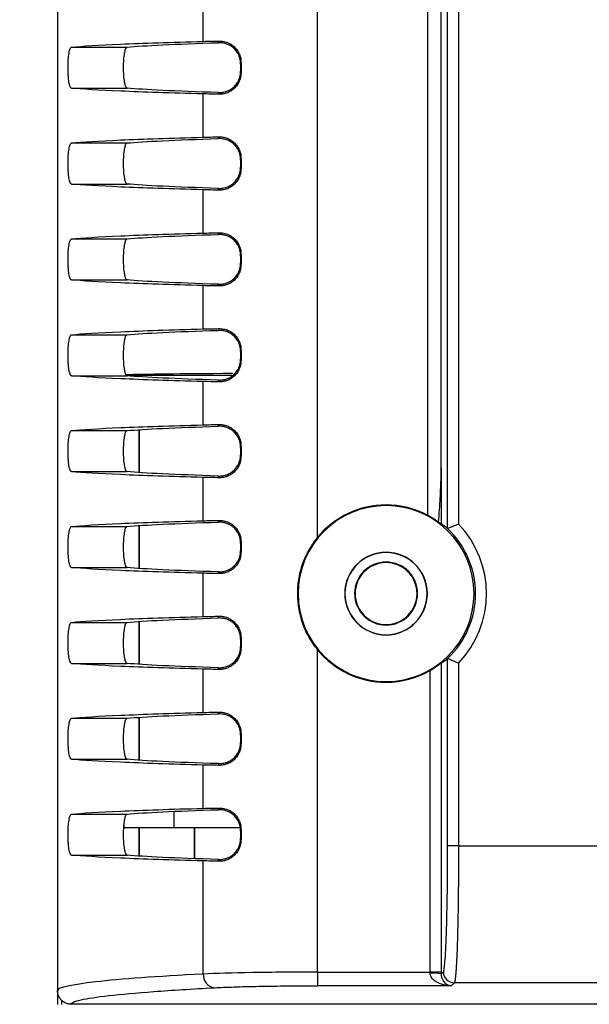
# Model space of a CAD drawing. Header units: millimetres. Extents: x 6 to 273, y 6 to 210.
# Tile 10 of 52: x 26 to 34, y 98 to 113. Entities that reach past the tile are written whole.
import ezdxf

# ---------------------------------------------------------------- set-up
doc = ezdxf.new("R2010")
doc.units = ezdxf.units.MM
doc.layers.add('DIMENSIONS', color=140, linetype='Continuous')
doc.styles.add('SLDTEXTSTYLE0', font='TXT', dxfattribs={"width": 0.7})
doc.dimstyles.new('SLDDIMSTYLE2', dxfattribs={"dimtxt": 2.158008, "dimasz": 3.302, "dimexe": 0, "dimexo": 0.0625, "dimgap": 0.539502, "dimtad": 0, "dimtih": 1, "dimtoh": 1, "dimdec": 1, "dimlfac": 2.5, "dimrnd": 1e-09, "dimzin": 12, "dimdsep": 46, "dimtxsty": 'SLDTEXTSTYLE0', "dimsah": 1, "dimcen": 0.09, "dimadec": 0, "dimazin": 3, "dimtfac": 1, "dimtdec": 1, "dimtofl": 0, "dimtmove": 0, "dimatfit": 3, "dimfxl": 0, "dimfrac": 2, "dimtolj": 1, "dimtzin": 12, "dimarcsym": 0})

# ---------------------------------------------------------------- blocks, each defined once
blk = doc.blocks.new('_D_11')
at = {"layer": 'DIMENSIONS'}
for p, q in [((27.569, 142.711), (14.762, 142.711)), ((17.937, 142.711), (17.937, 124.363)), ((14.731, 120.45), (14.006, 120.45)), ((14.006, 120.45), (14.006, 117.02)), ((21.143, 120.45), (21.868, 120.45)), ((21.868, 120.45), (21.868, 117.02)), ((14.006, 117.02), (14.731, 117.02)), ((21.868, 117.02), (21.143, 117.02)), ((17.937, 95.43), (17.937, 116.537)), ((27.432, 95.43), (14.762, 95.43))]:
    blk.add_line(p, q, dxfattribs=at)
for points in [[(17.937, 142.711), (17.429, 139.409), (18.445, 139.409)], [(17.937, 95.43), (18.445, 98.732), (17.429, 98.732)]]:
    blk.add_solid(points, dxfattribs=at)
at = {"layer": 'DIMENSIONS', "char_height": 2.1167, "attachment_point": 1, "style": 'SLDTEXTSTYLE0'}
for s, insert in [('118.2', (13.833, 123.662)), ('4.65', (14.731, 119.749))]:
    blk.add_mtext(s, dxfattribs=dict(at, insert=insert))

msp = doc.modelspace()

# ---------------------------------------------------------------- linework, layer by layer
at = {"color": 7, "linetype": 'Continuous', "lineweight": 25}
for p, q in [((29.986, 105.253), (29.986, 139.361)), ((31.592, 139.361), (31.592, 105.574)), ((31.792, 106.265), (31.792, 139.361)), ((31.885, 105.379), (31.885, 139.063)), ((32.045, 139.063), (32.045, 105.446)), ((26.186, 136.43), (26.186, 98.635)), ((28.316, 112.494), (28.316, 113.127)), ((28.54, 112.474), (28.546, 112.499)), ((26.391, 112.41), (27.205, 112.41)), ((28.868, 112.184), (28.862, 112.163)), ((28.862, 112.163), (28.862, 112.058)), ((28.868, 112.184), (28.868, 112.037)), ((28.862, 112.058), (28.868, 112.037)), ((26.391, 111.811), (27.205, 111.811)), ((28.316, 111.094), (28.316, 111.727)), ((28.546, 111.722), (28.54, 111.747)), ((26.391, 111.01), (27.205, 111.01)), ((28.54, 111.074), (28.546, 111.099)), ((28.868, 110.784), (28.862, 110.763)), ((28.862, 110.763), (28.862, 110.658)), ((28.868, 110.784), (28.868, 110.637)), ((28.862, 110.658), (28.868, 110.637)), ((26.391, 110.411), (27.205, 110.411)), ((28.316, 109.694), (28.316, 110.327)), ((28.546, 110.322), (28.54, 110.347)), ((26.391, 109.61), (27.205, 109.61)), ((28.54, 109.674), (28.546, 109.699)), ((28.868, 109.384), (28.862, 109.363)), ((28.862, 109.363), (28.862, 109.258)), ((28.868, 109.384), (28.868, 109.237)), ((28.862, 109.258), (28.868, 109.237)), ((26.391, 109.011), (27.205, 109.011)), ((28.316, 108.294), (28.316, 108.927)), ((28.546, 108.922), (28.54, 108.947)), ((28.54, 108.274), (28.546, 108.299)), ((26.391, 108.21), (27.205, 108.21)), ((28.868, 107.984), (28.862, 107.963)), ((28.868, 107.984), (28.868, 107.837)), ((28.862, 107.963), (28.862, 107.858)), ((28.862, 107.858), (28.868, 107.837)), ((26.391, 107.611), (27.205, 107.611)), ((27.378, 107.621), (27.384, 107.621)), ((27.384, 107.621), (27.385, 107.619)), ((27.385, 107.619), (28.745, 107.619)), ((27.386, 107.599), (27.386, 107.619)), ((28.546, 107.522), (28.54, 107.547)), ((28.316, 106.894), (28.316, 107.527)), ((28.54, 106.874), (28.546, 106.899)), ((26.391, 106.81), (27.205, 106.81)), ((27.378, 106.199), (27.378, 106.823)), ((27.384, 106.199), (27.384, 106.823)), ((27.386, 106.199), (27.386, 106.824)), ((28.868, 106.584), (28.862, 106.563)), ((28.862, 106.563), (28.862, 106.458)), ((28.868, 106.584), (28.868, 106.437)), ((28.862, 106.458), (28.868, 106.437)), ((26.391, 106.211), (27.205, 106.211)), ((28.316, 105.494), (28.316, 106.127)), ((28.546, 106.122), (28.54, 106.147)), ((30.986, 105.716), (30.986, 105.725)), ((26.391, 105.41), (27.205, 105.41)), ((27.378, 104.799), (27.378, 105.423)), ((27.384, 104.799), (27.384, 105.423)), ((27.386, 104.799), (27.386, 105.424)), ((28.54, 105.474), (28.546, 105.499)), ((28.868, 105.184), (28.862, 105.163)), ((28.862, 105.163), (28.862, 105.058)), ((28.868, 105.184), (28.868, 105.037)), ((28.862, 105.058), (28.868, 105.037)), ((30.986, 105.03), (30.986, 105.034)), ((26.391, 104.811), (27.205, 104.811)), ((28.316, 104.094), (28.316, 104.727)), ((28.546, 104.722), (28.54, 104.747)), ((30.534, 104.43), (30.526, 104.43)), ((31.438, 104.43), (31.446, 104.43)), ((28.54, 104.074), (28.546, 104.099)), ((26.391, 104.01), (27.205, 104.01)), ((27.378, 103.399), (27.378, 104.023)), ((27.384, 103.399), (27.384, 104.023)), ((27.386, 103.399), (27.386, 104.024)), ((30.986, 103.83), (30.986, 103.827)), ((28.868, 103.784), (28.862, 103.763)), ((28.862, 103.763), (28.862, 103.658)), ((28.868, 103.784), (28.868, 103.637)), ((28.862, 103.658), (28.868, 103.637)), ((29.986, 98.903), (29.986, 103.608)), ((26.391, 103.411), (27.205, 103.411)), ((31.791, 103.416), (31.791, 98.903)), ((31.885, 100.746), (31.885, 103.482)), ((32.045, 103.415), (32.045, 100.746)), ((28.316, 102.694), (28.316, 103.327)), ((28.546, 103.322), (28.54, 103.347)), ((31.631, 98.903), (31.631, 103.308)), ((30.986, 103.145), (30.986, 103.136)), ((28.54, 102.674), (28.546, 102.699)), ((26.391, 102.61), (27.205, 102.61)), ((27.378, 101.999), (27.378, 102.623)), ((27.384, 101.999), (27.384, 102.623)), ((27.386, 101.999), (27.386, 102.624)), ((28.868, 102.384), (28.862, 102.363)), ((28.868, 102.384), (28.868, 102.237)), ((28.862, 102.363), (28.862, 102.258)), ((28.862, 102.258), (28.868, 102.237)), ((26.391, 102.011), (27.205, 102.011)), ((28.546, 101.922), (28.54, 101.947)), ((28.316, 101.294), (28.316, 101.927)), ((27.893, 101.013), (27.893, 101.25)), ((28.54, 101.274), (28.546, 101.299)), ((26.391, 101.21), (27.205, 101.21)), ((27.16, 101.011), (27.16, 101.058)), ((27.16, 101.011), (27.893, 101.013)), ((27.378, 101.01), (27.384, 101.01)), ((27.378, 100.599), (27.378, 101.01)), ((27.386, 101.009), (27.384, 101.01)), ((27.384, 100.599), (27.384, 101.01)), ((28.186, 101.009), (27.386, 101.009)), ((27.386, 100.599), (27.386, 101.009)), ((27.893, 101.013), (28.19, 101.013)), ((28.19, 101.013), (28.186, 101.009)), ((28.186, 100.559), (28.186, 101.009)), ((28.19, 101.009), (28.19, 101.013)), ((28.19, 101.009), (28.19, 100.559)), ((28.859, 101.009), (28.19, 101.009)), ((28.868, 100.984), (28.862, 100.963)), ((28.862, 100.963), (28.862, 100.858)), ((28.868, 100.984), (28.868, 100.837)), ((28.862, 100.858), (28.868, 100.837)), ((32.045, 100.746), (31.885, 100.746)), ((32.045, 100.746), (34.135, 100.746)), ((26.391, 100.611), (27.205, 100.611)), ((28.316, 98.875), (28.316, 100.527)), ((28.546, 100.522), (28.54, 100.547)), ((29.986, 98.903), (29.986, 98.703)), ((29.986, 98.903), (31.631, 98.903)), ((31.791, 98.903), (31.631, 98.903)), ((31.791, 98.875), (31.823, 98.907)), ((31.939, 98.703), (29.986, 98.703)), ((31.983, 98.747), (31.939, 98.703)), ((34.142, 98.747), (31.983, 98.747)), ((26.188, 98.628), (26.188, 98.43)), ((26.247, 98.492), (26.247, 98.43)), ((34.581, 98.435), (26.386, 98.435))]:
    msp.add_line(p, q, dxfattribs=at)
for centre, radius, start, end in [((30.986, 104.43), 1.285, 90, 270), ((30.986, 104.43), 1.295, 90, 140.5569), ((30.986, 104.43), 1.295, 62.0531, 90), ((30.986, 104.43), 1.285, 270, 90), ((30.986, 104.43), 1.467, 316.2132, 43.7868), ((30.986, 104.43), 1.307, 313.4585, 46.5415), ((30.986, 104.43), 0.603, 90, 270), ((30.986, 104.43), 0.6, 90, 270), ((30.986, 104.43), 0.603, 270, 90), ((30.986, 104.43), 0.6, 270, 90), ((30.986, 104.43), 0.46, 0, 180), ((30.986, 104.43), 0.452, 0, 180), ((30.986, 104.43), 0.46, 180, 0), ((30.986, 104.43), 0.452, 180, 0), ((30.986, 104.43), 1.295, 219.4431, 270), ((30.986, 104.43), 1.295, 270, 299.8997), ((28.506, 98.864), 0.19, 176.6136, 263.1352), ((31.667, 98.319), 0.57, 77.4779, 93.6597), ((31.983, 98.907), 0.16, 180.0817, 269.9183)]:
    msp.add_arc(centre, radius, start, end, dxfattribs=at)
for centre, major_axis, ratio, start_param, end_param in [((39.086, 107.616), (12.101, 0), 0.004364, 2.595041, 2.96051), ((27.378, 107.619), (0.4, 0), 0.004363, 1.570796, 2.036015)]:
    msp.add_ellipse(centre, major_axis=major_axis, ratio=ratio, start_param=start_param, end_param=end_param, dxfattribs=at)
for points, knots in [([(26.391, 112.41), (26.545, 112.425), (26.786, 112.44), (27.434, 112.468), (27.841, 112.482), (28.316, 112.494)], [0, 0, 0, 0, 0.5, 0.5, 1, 1, 1, 1]), ([(27.205, 112.41), (27.328, 112.422), (27.502, 112.432), (27.95, 112.454), (28.223, 112.464), (28.54, 112.474)], [0, 0, 0, 0, 0.5, 0.5, 1, 1, 1, 1]), ([(28.862, 112.163), (28.862, 112.171), (28.862, 112.187), (28.859, 112.21), (28.855, 112.233), (28.847, 112.261), (28.835, 112.294), (28.811, 112.338), (28.776, 112.383), (28.731, 112.42), (28.683, 112.447), (28.635, 112.464), (28.587, 112.473), (28.556, 112.474), (28.54, 112.474)], [0, 0, 0, 0, 0.030754, 0.061634, 0.093196, 0.125963, 0.186126, 0.251504, 0.368708, 0.501554, 0.621811, 0.750536, 0.873316, 1, 1, 1, 1]), ([(28.546, 112.499), (28.558, 112.499), (28.581, 112.499), (28.616, 112.494), (28.657, 112.483), (28.704, 112.463), (28.755, 112.429), (28.801, 112.383), (28.831, 112.334), (28.85, 112.291), (28.86, 112.257), (28.866, 112.221), (28.867, 112.196), (28.868, 112.184)], [0, 0, 0, 0, 0.085879, 0.168893, 0.249625, 0.377837, 0.499514, 0.627201, 0.74954, 0.812003, 0.874302, 0.937377, 1, 1, 1, 1]), ([(26.391, 111.811), (26.39, 111.811), (26.386, 111.812), (26.381, 111.817), (26.376, 111.824), (26.37, 111.837), (26.363, 111.861), (26.355, 111.898), (26.349, 111.943), (26.344, 112.012), (26.34, 112.11), (26.344, 112.228), (26.353, 112.31), (26.363, 112.36), (26.371, 112.388), (26.381, 112.406), (26.388, 112.409), (26.391, 112.41)], [0, 0, 0, 0, 0.0315361, 0.0627618, 0.093964, 0.1254308, 0.1880852, 0.2506204, 0.3127385, 0.3757717, 0.5001105, 0.6246575, 0.7493109, 0.8116092, 0.8744966, 0.9373648, 1, 1, 1, 1]), ([(27.205, 111.811), (27.203, 111.811), (27.199, 111.812), (27.193, 111.818), (27.187, 111.827), (27.182, 111.839), (27.178, 111.852), (27.174, 111.867), (27.17, 111.882), (27.163, 111.92), (27.155, 111.994), (27.151, 112.11), (27.155, 112.227), (27.164, 112.308), (27.174, 112.356), (27.182, 112.384), (27.193, 112.405), (27.201, 112.409), (27.205, 112.41)], [0, 0, 0, 0, 0.036946, 0.072291, 0.106036, 0.138181, 0.16873, 0.197684, 0.225045, 0.250816, 0.377528, 0.499922, 0.62236, 0.749205, 0.802327, 0.861824, 0.927713, 1, 1, 1, 1]), ([(28.54, 111.747), (28.551, 111.747), (28.572, 111.747), (28.603, 111.751), (28.64, 111.759), (28.683, 111.774), (28.731, 111.801), (28.776, 111.839), (28.811, 111.883), (28.835, 111.927), (28.85, 111.966), (28.86, 112.01), (28.862, 112.042), (28.862, 112.058)], [0, 0, 0, 0, 0.084776, 0.16773, 0.249078, 0.378218, 0.498887, 0.631787, 0.74907, 0.814465, 0.874692, 0.938677, 1, 1, 1, 1]), ([(28.868, 112.037), (28.867, 112.029), (28.867, 112.013), (28.864, 111.988), (28.859, 111.96), (28.85, 111.93), (28.831, 111.887), (28.801, 111.838), (28.755, 111.792), (28.704, 111.758), (28.652, 111.736), (28.598, 111.723), (28.564, 111.722), (28.546, 111.722)], [0, 0, 0, 0, 0.041757, 0.083515, 0.12563, 0.187906, 0.250501, 0.373051, 0.501042, 0.622602, 0.750754, 0.872467, 1, 1, 1, 1]), ([(28.316, 111.727), (27.841, 111.739), (27.434, 111.753), (26.786, 111.781), (26.545, 111.796), (26.391, 111.811)], [0, 0, 0, 0, 0.5, 0.5, 1, 1, 1, 1]), ([(28.54, 111.747), (28.223, 111.757), (27.95, 111.767), (27.502, 111.788), (27.328, 111.799), (27.205, 111.811)], [0, 0, 0, 0, 0.5, 0.5, 1, 1, 1, 1]), ([(26.391, 110.411), (26.39, 110.411), (26.386, 110.412), (26.381, 110.417), (26.376, 110.424), (26.37, 110.437), (26.363, 110.461), (26.355, 110.498), (26.349, 110.543), (26.344, 110.612), (26.34, 110.71), (26.344, 110.828), (26.353, 110.91), (26.363, 110.96), (26.371, 110.988), (26.381, 111.006), (26.388, 111.009), (26.391, 111.01)], [0, 0, 0, 0, 0.031536, 0.062762, 0.093964, 0.125431, 0.188085, 0.25062, 0.312739, 0.375772, 0.500111, 0.624657, 0.749311, 0.811609, 0.874497, 0.937365, 1, 1, 1, 1]), ([(26.391, 111.01), (26.545, 111.025), (26.786, 111.04), (27.434, 111.068), (27.841, 111.082), (28.316, 111.094)], [0, 0, 0, 0, 0.5, 0.5, 1, 1, 1, 1]), ([(27.205, 110.411), (27.203, 110.411), (27.199, 110.412), (27.193, 110.418), (27.187, 110.427), (27.182, 110.439), (27.178, 110.452), (27.174, 110.467), (27.17, 110.482), (27.163, 110.52), (27.155, 110.594), (27.151, 110.71), (27.155, 110.827), (27.164, 110.908), (27.174, 110.956), (27.182, 110.984), (27.193, 111.005), (27.201, 111.009), (27.205, 111.01)], [0, 0, 0, 0, 0.036946, 0.072291, 0.106036, 0.138181, 0.16873, 0.197684, 0.225045, 0.250816, 0.377528, 0.499922, 0.62236, 0.749205, 0.802327, 0.861824, 0.927713, 1, 1, 1, 1]), ([(27.205, 111.01), (27.328, 111.022), (27.502, 111.032), (27.95, 111.054), (28.223, 111.064), (28.54, 111.074)], [0, 0, 0, 0, 0.5, 0.5, 1, 1, 1, 1]), ([(28.862, 110.763), (28.862, 110.771), (28.862, 110.787), (28.859, 110.81), (28.855, 110.833), (28.847, 110.861), (28.835, 110.894), (28.811, 110.938), (28.776, 110.983), (28.731, 111.02), (28.683, 111.047), (28.635, 111.064), (28.587, 111.073), (28.556, 111.074), (28.54, 111.074)], [0, 0, 0, 0, 0.030754, 0.061634, 0.093196, 0.125963, 0.186126, 0.251504, 0.368708, 0.501554, 0.621811, 0.750536, 0.873316, 1, 1, 1, 1]), ([(28.546, 111.099), (28.558, 111.099), (28.581, 111.099), (28.616, 111.094), (28.657, 111.083), (28.704, 111.063), (28.755, 111.029), (28.801, 110.983), (28.831, 110.934), (28.85, 110.891), (28.86, 110.857), (28.866, 110.821), (28.867, 110.796), (28.868, 110.784)], [0, 0, 0, 0, 0.085879, 0.168893, 0.249625, 0.377837, 0.499514, 0.627201, 0.74954, 0.812003, 0.874302, 0.937377, 1, 1, 1, 1]), ([(28.54, 110.347), (28.551, 110.347), (28.572, 110.347), (28.603, 110.351), (28.64, 110.359), (28.683, 110.374), (28.731, 110.401), (28.776, 110.439), (28.811, 110.483), (28.835, 110.527), (28.85, 110.566), (28.86, 110.61), (28.862, 110.642), (28.862, 110.658)], [0, 0, 0, 0, 0.0847756, 0.1677303, 0.2490777, 0.3782181, 0.4988874, 0.6317866, 0.74907, 0.8144651, 0.874692, 0.9386765, 1, 1, 1, 1]), ([(28.868, 110.637), (28.867, 110.629), (28.867, 110.613), (28.864, 110.588), (28.859, 110.56), (28.85, 110.53), (28.831, 110.487), (28.801, 110.438), (28.755, 110.392), (28.704, 110.358), (28.652, 110.336), (28.598, 110.323), (28.564, 110.322), (28.546, 110.322)], [0, 0, 0, 0, 0.041757, 0.083515, 0.12563, 0.187906, 0.250501, 0.373051, 0.501042, 0.622602, 0.750754, 0.872467, 1, 1, 1, 1]), ([(28.316, 110.327), (27.841, 110.339), (27.434, 110.353), (26.786, 110.381), (26.545, 110.396), (26.391, 110.411)], [0, 0, 0, 0, 0.5, 0.5, 1, 1, 1, 1]), ([(28.54, 110.347), (28.223, 110.357), (27.95, 110.367), (27.502, 110.388), (27.328, 110.399), (27.205, 110.411)], [0, 0, 0, 0, 0.5, 0.5, 1, 1, 1, 1]), ([(26.391, 109.011), (26.39, 109.011), (26.386, 109.012), (26.381, 109.017), (26.376, 109.024), (26.37, 109.037), (26.363, 109.061), (26.355, 109.098), (26.349, 109.143), (26.344, 109.212), (26.34, 109.31), (26.344, 109.428), (26.353, 109.51), (26.363, 109.56), (26.371, 109.588), (26.381, 109.606), (26.388, 109.609), (26.391, 109.61)], [0, 0, 0, 0, 0.031536, 0.062762, 0.093964, 0.125431, 0.188085, 0.25062, 0.312739, 0.375772, 0.500111, 0.624657, 0.749311, 0.811609, 0.874497, 0.937365, 1, 1, 1, 1]), ([(26.391, 109.61), (26.545, 109.625), (26.786, 109.64), (27.434, 109.668), (27.841, 109.682), (28.316, 109.694)], [0, 0, 0, 0, 0.5, 0.5, 1, 1, 1, 1]), ([(27.205, 109.011), (27.203, 109.011), (27.199, 109.012), (27.193, 109.018), (27.187, 109.027), (27.182, 109.039), (27.178, 109.052), (27.174, 109.067), (27.17, 109.082), (27.163, 109.12), (27.155, 109.194), (27.151, 109.31), (27.155, 109.427), (27.164, 109.508), (27.174, 109.556), (27.182, 109.584), (27.193, 109.605), (27.201, 109.609), (27.205, 109.61)], [0, 0, 0, 0, 0.036946, 0.072291, 0.106036, 0.138181, 0.16873, 0.197684, 0.225045, 0.250816, 0.377528, 0.499922, 0.62236, 0.749205, 0.802327, 0.861824, 0.927713, 1, 1, 1, 1]), ([(27.205, 109.61), (27.328, 109.622), (27.502, 109.632), (27.95, 109.654), (28.223, 109.664), (28.54, 109.674)], [0, 0, 0, 0, 0.5, 0.5, 1, 1, 1, 1]), ([(28.862, 109.363), (28.862, 109.371), (28.862, 109.387), (28.859, 109.41), (28.855, 109.433), (28.847, 109.461), (28.835, 109.494), (28.811, 109.538), (28.776, 109.583), (28.731, 109.62), (28.683, 109.647), (28.635, 109.664), (28.587, 109.673), (28.556, 109.674), (28.54, 109.674)], [0, 0, 0, 0, 0.030754, 0.061634, 0.093196, 0.125963, 0.186126, 0.251504, 0.368708, 0.501554, 0.621811, 0.750536, 0.873316, 1, 1, 1, 1]), ([(28.546, 109.699), (28.558, 109.699), (28.581, 109.699), (28.616, 109.694), (28.657, 109.683), (28.704, 109.663), (28.755, 109.629), (28.801, 109.583), (28.831, 109.534), (28.85, 109.491), (28.86, 109.457), (28.866, 109.421), (28.867, 109.396), (28.868, 109.384)], [0, 0, 0, 0, 0.085879, 0.168893, 0.249625, 0.377837, 0.499514, 0.627201, 0.74954, 0.812003, 0.874302, 0.937377, 1, 1, 1, 1]), ([(28.54, 108.947), (28.551, 108.947), (28.572, 108.947), (28.603, 108.951), (28.64, 108.959), (28.683, 108.974), (28.731, 109.001), (28.776, 109.039), (28.811, 109.083), (28.835, 109.127), (28.85, 109.166), (28.86, 109.21), (28.862, 109.242), (28.862, 109.258)], [0, 0, 0, 0, 0.084776, 0.16773, 0.249078, 0.378218, 0.498887, 0.631787, 0.74907, 0.814465, 0.874692, 0.938677, 1, 1, 1, 1]), ([(28.868, 109.237), (28.867, 109.229), (28.867, 109.213), (28.864, 109.188), (28.859, 109.16), (28.85, 109.13), (28.831, 109.087), (28.801, 109.038), (28.755, 108.992), (28.704, 108.958), (28.652, 108.936), (28.598, 108.923), (28.564, 108.922), (28.546, 108.922)], [0, 0, 0, 0, 0.041757, 0.083515, 0.12563, 0.187906, 0.250501, 0.373051, 0.501042, 0.622602, 0.750754, 0.872467, 1, 1, 1, 1]), ([(28.316, 108.927), (27.841, 108.939), (27.434, 108.953), (26.786, 108.981), (26.545, 108.996), (26.391, 109.011)], [0, 0, 0, 0, 0.5, 0.5, 1, 1, 1, 1]), ([(28.54, 108.947), (28.223, 108.957), (27.95, 108.967), (27.502, 108.988), (27.328, 108.999), (27.205, 109.011)], [0, 0, 0, 0, 0.5, 0.5, 1, 1, 1, 1]), ([(26.391, 108.21), (26.545, 108.225), (26.786, 108.24), (27.434, 108.268), (27.841, 108.282), (28.316, 108.294)], [0, 0, 0, 0, 0.5, 0.5, 1, 1, 1, 1]), ([(27.205, 108.21), (27.328, 108.222), (27.502, 108.232), (27.95, 108.254), (28.223, 108.264), (28.54, 108.274)], [0, 0, 0, 0, 0.5, 0.5, 1, 1, 1, 1]), ([(28.862, 107.963), (28.862, 107.971), (28.862, 107.987), (28.859, 108.01), (28.855, 108.033), (28.847, 108.061), (28.835, 108.094), (28.811, 108.138), (28.776, 108.183), (28.731, 108.22), (28.683, 108.247), (28.635, 108.264), (28.587, 108.273), (28.556, 108.274), (28.54, 108.274)], [0, 0, 0, 0, 0.0307541, 0.0616339, 0.0931962, 0.1259628, 0.1861264, 0.2515045, 0.3687079, 0.5015542, 0.6218106, 0.7505356, 0.8733161, 1, 1, 1, 1]), ([(28.546, 108.299), (28.558, 108.299), (28.581, 108.299), (28.616, 108.294), (28.657, 108.283), (28.704, 108.263), (28.755, 108.229), (28.801, 108.183), (28.831, 108.134), (28.85, 108.091), (28.86, 108.057), (28.866, 108.021), (28.867, 107.996), (28.868, 107.984)], [0, 0, 0, 0, 0.085879, 0.168893, 0.249625, 0.377837, 0.499514, 0.627201, 0.74954, 0.812003, 0.874302, 0.937377, 1, 1, 1, 1]), ([(26.391, 107.611), (26.39, 107.611), (26.386, 107.612), (26.381, 107.617), (26.376, 107.624), (26.37, 107.637), (26.363, 107.661), (26.355, 107.698), (26.349, 107.743), (26.344, 107.812), (26.34, 107.91), (26.344, 108.028), (26.353, 108.11), (26.363, 108.16), (26.371, 108.188), (26.381, 108.206), (26.388, 108.209), (26.391, 108.21)], [0, 0, 0, 0, 0.0315361, 0.0627618, 0.093964, 0.1254308, 0.1880852, 0.2506204, 0.3127385, 0.3757717, 0.5001105, 0.6246575, 0.7493109, 0.8116092, 0.8744966, 0.9373648, 1, 1, 1, 1]), ([(27.205, 107.611), (27.203, 107.611), (27.199, 107.612), (27.193, 107.618), (27.187, 107.627), (27.182, 107.639), (27.178, 107.652), (27.174, 107.667), (27.17, 107.682), (27.163, 107.72), (27.155, 107.794), (27.151, 107.91), (27.155, 108.027), (27.164, 108.108), (27.174, 108.156), (27.182, 108.184), (27.193, 108.205), (27.201, 108.209), (27.205, 108.21)], [0, 0, 0, 0, 0.036946, 0.072291, 0.106036, 0.138181, 0.16873, 0.197684, 0.225045, 0.250816, 0.377528, 0.499922, 0.62236, 0.749205, 0.802327, 0.861824, 0.927713, 1, 1, 1, 1]), ([(28.54, 107.547), (28.551, 107.547), (28.572, 107.547), (28.603, 107.551), (28.64, 107.559), (28.683, 107.574), (28.731, 107.601), (28.776, 107.639), (28.811, 107.683), (28.835, 107.727), (28.85, 107.766), (28.86, 107.81), (28.862, 107.842), (28.862, 107.858)], [0, 0, 0, 0, 0.084776, 0.16773, 0.249078, 0.378218, 0.498887, 0.631787, 0.74907, 0.814465, 0.874692, 0.938677, 1, 1, 1, 1]), ([(28.868, 107.837), (28.867, 107.829), (28.867, 107.813), (28.864, 107.788), (28.859, 107.76), (28.85, 107.73), (28.831, 107.687), (28.801, 107.638), (28.755, 107.592), (28.704, 107.558), (28.652, 107.536), (28.598, 107.523), (28.564, 107.522), (28.546, 107.522)], [0, 0, 0, 0, 0.041757, 0.083515, 0.12563, 0.187906, 0.250501, 0.373051, 0.501042, 0.622602, 0.750754, 0.872467, 1, 1, 1, 1]), ([(28.316, 107.527), (27.841, 107.539), (27.434, 107.553), (26.786, 107.581), (26.545, 107.596), (26.391, 107.611)], [0, 0, 0, 0, 0.5, 0.5, 1, 1, 1, 1]), ([(28.54, 107.547), (28.223, 107.557), (27.95, 107.567), (27.502, 107.588), (27.328, 107.599), (27.205, 107.611)], [0, 0, 0, 0, 0.5, 0.5, 1, 1, 1, 1]), ([(26.391, 106.81), (26.545, 106.825), (26.786, 106.84), (27.434, 106.868), (27.841, 106.882), (28.316, 106.894)], [0, 0, 0, 0, 0.5, 0.5, 1, 1, 1, 1]), ([(27.205, 106.81), (27.328, 106.822), (27.502, 106.832), (27.95, 106.854), (28.223, 106.864), (28.54, 106.874)], [0, 0, 0, 0, 0.5, 0.5, 1, 1, 1, 1]), ([(28.862, 106.563), (28.862, 106.571), (28.862, 106.587), (28.859, 106.61), (28.855, 106.633), (28.847, 106.661), (28.835, 106.694), (28.811, 106.738), (28.776, 106.783), (28.731, 106.82), (28.683, 106.847), (28.635, 106.864), (28.587, 106.873), (28.556, 106.874), (28.54, 106.874)], [0, 0, 0, 0, 0.030754, 0.061634, 0.093196, 0.125963, 0.186126, 0.251504, 0.368708, 0.501554, 0.621811, 0.750536, 0.873316, 1, 1, 1, 1]), ([(28.546, 106.899), (28.558, 106.899), (28.581, 106.899), (28.616, 106.894), (28.657, 106.883), (28.704, 106.863), (28.755, 106.829), (28.801, 106.783), (28.831, 106.734), (28.85, 106.691), (28.86, 106.657), (28.866, 106.621), (28.867, 106.596), (28.868, 106.584)], [0, 0, 0, 0, 0.085879, 0.168893, 0.249625, 0.377837, 0.499514, 0.627201, 0.74954, 0.812003, 0.874302, 0.937377, 1, 1, 1, 1]), ([(26.391, 106.211), (26.39, 106.211), (26.386, 106.212), (26.381, 106.217), (26.376, 106.224), (26.37, 106.237), (26.363, 106.261), (26.355, 106.298), (26.349, 106.343), (26.344, 106.412), (26.34, 106.51), (26.344, 106.628), (26.353, 106.71), (26.363, 106.76), (26.371, 106.788), (26.381, 106.806), (26.388, 106.809), (26.391, 106.81)], [0, 0, 0, 0, 0.031536, 0.062762, 0.093964, 0.125431, 0.188085, 0.25062, 0.312739, 0.375772, 0.500111, 0.624657, 0.749311, 0.811609, 0.874497, 0.937365, 1, 1, 1, 1]), ([(27.205, 106.211), (27.203, 106.211), (27.199, 106.212), (27.193, 106.218), (27.187, 106.227), (27.182, 106.239), (27.178, 106.252), (27.174, 106.267), (27.17, 106.282), (27.163, 106.32), (27.155, 106.394), (27.151, 106.51), (27.155, 106.627), (27.164, 106.708), (27.174, 106.756), (27.182, 106.784), (27.193, 106.805), (27.201, 106.809), (27.205, 106.81)], [0, 0, 0, 0, 0.036946, 0.072291, 0.106036, 0.138181, 0.16873, 0.197684, 0.225045, 0.250816, 0.377528, 0.499922, 0.62236, 0.749205, 0.802327, 0.861824, 0.927713, 1, 1, 1, 1]), ([(28.54, 106.147), (28.551, 106.147), (28.572, 106.147), (28.603, 106.151), (28.64, 106.159), (28.683, 106.174), (28.731, 106.201), (28.776, 106.239), (28.811, 106.283), (28.835, 106.327), (28.85, 106.366), (28.86, 106.41), (28.862, 106.442), (28.862, 106.458)], [0, 0, 0, 0, 0.0847756, 0.1677303, 0.2490777, 0.3782181, 0.4988874, 0.6317866, 0.74907, 0.8144651, 0.874692, 0.9386765, 1, 1, 1, 1]), ([(28.868, 106.437), (28.867, 106.429), (28.867, 106.413), (28.864, 106.388), (28.859, 106.36), (28.85, 106.33), (28.831, 106.287), (28.801, 106.238), (28.755, 106.192), (28.704, 106.158), (28.652, 106.136), (28.598, 106.123), (28.564, 106.122), (28.546, 106.122)], [0, 0, 0, 0, 0.0417574, 0.0835154, 0.1256302, 0.1879062, 0.2505005, 0.3730511, 0.5010422, 0.6226018, 0.7507536, 0.8724673, 1, 1, 1, 1]), ([(31.752, 105.475), (31.757, 105.535), (31.766, 105.652), (31.777, 105.821), (31.785, 105.98), (31.791, 106.126), (31.792, 106.22), (31.792, 106.265)], [0, 0, 0, 0, 0.228514, 0.442762, 0.642752, 0.828493, 1, 1, 1, 1]), ([(31.792, 106.265), (31.792, 106.205), (31.792, 106.069), (31.791, 105.848), (31.79, 105.635), (31.79, 105.498), (31.79, 105.446)], [0, 0, 0, 0, 0.219315, 0.5, 0.809907, 1, 1, 1, 1]), ([(28.316, 106.127), (27.841, 106.139), (27.434, 106.153), (26.786, 106.181), (26.545, 106.196), (26.391, 106.211)], [0, 0, 0, 0, 0.5, 0.5, 1, 1, 1, 1]), ([(28.54, 106.147), (28.223, 106.157), (27.95, 106.167), (27.502, 106.188), (27.328, 106.199), (27.205, 106.211)], [0, 0, 0, 0, 0.5, 0.5, 1, 1, 1, 1]), ([(31.752, 105.475), (31.747, 105.478), (31.737, 105.485), (31.72, 105.497), (31.701, 105.51), (31.675, 105.527), (31.639, 105.549), (31.608, 105.566), (31.592, 105.574)], [0, 0, 0, 0, 0.123006, 0.246416, 0.371702, 0.500271, 0.750956, 1, 1, 1, 1]), ([(26.391, 104.811), (26.39, 104.811), (26.386, 104.812), (26.381, 104.817), (26.376, 104.824), (26.37, 104.837), (26.363, 104.861), (26.355, 104.898), (26.349, 104.943), (26.344, 105.012), (26.34, 105.11), (26.344, 105.228), (26.353, 105.31), (26.363, 105.36), (26.371, 105.388), (26.381, 105.406), (26.388, 105.409), (26.391, 105.41)], [0, 0, 0, 0, 0.031536, 0.062762, 0.093964, 0.125431, 0.188085, 0.25062, 0.312739, 0.375772, 0.500111, 0.624657, 0.749311, 0.811609, 0.874497, 0.937365, 1, 1, 1, 1]), ([(26.391, 105.41), (26.545, 105.425), (26.786, 105.44), (27.434, 105.468), (27.841, 105.482), (28.316, 105.494)], [0, 0, 0, 0, 0.5, 0.5, 1, 1, 1, 1]), ([(27.205, 104.811), (27.203, 104.811), (27.199, 104.812), (27.193, 104.818), (27.187, 104.827), (27.182, 104.839), (27.178, 104.852), (27.174, 104.867), (27.17, 104.882), (27.163, 104.92), (27.155, 104.994), (27.151, 105.11), (27.155, 105.227), (27.164, 105.308), (27.174, 105.356), (27.182, 105.384), (27.193, 105.405), (27.201, 105.409), (27.205, 105.41)], [0, 0, 0, 0, 0.036946, 0.072291, 0.106036, 0.138181, 0.16873, 0.197684, 0.225045, 0.250816, 0.377528, 0.499922, 0.62236, 0.749205, 0.802327, 0.861824, 0.927713, 1, 1, 1, 1]), ([(27.205, 105.41), (27.328, 105.422), (27.502, 105.432), (27.95, 105.454), (28.223, 105.464), (28.54, 105.474)], [0, 0, 0, 0, 0.5, 0.5, 1, 1, 1, 1]), ([(28.862, 105.163), (28.862, 105.171), (28.862, 105.187), (28.859, 105.21), (28.855, 105.233), (28.847, 105.261), (28.835, 105.294), (28.811, 105.338), (28.776, 105.383), (28.731, 105.42), (28.683, 105.447), (28.635, 105.464), (28.587, 105.473), (28.556, 105.474), (28.54, 105.474)], [0, 0, 0, 0, 0.030754, 0.061634, 0.093196, 0.125963, 0.186126, 0.251504, 0.368708, 0.501554, 0.621811, 0.750536, 0.873316, 1, 1, 1, 1]), ([(28.546, 105.499), (28.558, 105.499), (28.581, 105.499), (28.616, 105.494), (28.657, 105.483), (28.704, 105.463), (28.755, 105.429), (28.801, 105.383), (28.831, 105.334), (28.85, 105.291), (28.86, 105.257), (28.866, 105.221), (28.867, 105.196), (28.868, 105.184)], [0, 0, 0, 0, 0.085879, 0.168893, 0.249625, 0.377837, 0.499514, 0.627201, 0.74954, 0.812003, 0.874302, 0.937377, 1, 1, 1, 1]), ([(31.79, 105.446), (31.783, 105.452), (31.769, 105.462), (31.758, 105.471), (31.752, 105.475)], [0, 0, 0, 0, 0.505628, 1, 1, 1, 1]), ([(32.045, 105.446), (32.036, 105.442), (32.02, 105.436), (31.998, 105.426), (31.979, 105.418), (31.964, 105.412), (31.952, 105.407), (31.943, 105.404), (31.927, 105.397), (31.907, 105.389), (31.889, 105.381), (31.886, 105.38), (31.885, 105.379)], [0, 0, 0, 0, 0.109777, 0.206692, 0.290832, 0.362268, 0.421057, 0.467243, 0.500863, 0.680384, 0.846239, 1, 1, 1, 1]), ([(29.986, 105.253), (29.971, 105.235), (29.942, 105.198), (29.9, 105.137), (29.861, 105.073), (29.813, 104.984), (29.752, 104.841), (29.702, 104.646), (29.686, 104.43), (29.703, 104.214), (29.752, 104.02), (29.813, 103.876), (29.867, 103.777), (29.918, 103.693), (29.964, 103.635), (29.986, 103.608)], [0, 0, 0, 0, 0.038131, 0.079777, 0.12494, 0.16482, 0.249797, 0.386835, 0.500277, 0.613685, 0.750913, 0.835425, 0.87531, 0.94154, 1, 1, 1, 1]), ([(28.54, 104.747), (28.551, 104.747), (28.572, 104.747), (28.603, 104.751), (28.64, 104.759), (28.683, 104.774), (28.731, 104.801), (28.776, 104.839), (28.811, 104.883), (28.835, 104.927), (28.85, 104.966), (28.86, 105.01), (28.862, 105.042), (28.862, 105.058)], [0, 0, 0, 0, 0.084776, 0.16773, 0.249078, 0.378218, 0.498887, 0.631787, 0.74907, 0.814465, 0.874692, 0.938677, 1, 1, 1, 1]), ([(28.868, 105.037), (28.867, 105.029), (28.867, 105.013), (28.864, 104.988), (28.859, 104.96), (28.85, 104.93), (28.831, 104.887), (28.801, 104.838), (28.755, 104.792), (28.704, 104.758), (28.652, 104.736), (28.598, 104.723), (28.564, 104.722), (28.546, 104.722)], [0, 0, 0, 0, 0.041757, 0.083515, 0.12563, 0.187906, 0.250501, 0.373051, 0.501042, 0.622602, 0.750754, 0.872467, 1, 1, 1, 1]), ([(28.316, 104.727), (27.841, 104.739), (27.434, 104.753), (26.786, 104.781), (26.545, 104.796), (26.391, 104.811)], [0, 0, 0, 0, 0.5, 0.5, 1, 1, 1, 1]), ([(28.54, 104.747), (28.223, 104.757), (27.95, 104.767), (27.502, 104.788), (27.328, 104.799), (27.205, 104.811)], [0, 0, 0, 0, 0.5, 0.5, 1, 1, 1, 1]), ([(28.546, 104.099), (28.558, 104.099), (28.581, 104.099), (28.616, 104.094), (28.657, 104.083), (28.704, 104.063), (28.755, 104.029), (28.801, 103.983), (28.831, 103.934), (28.85, 103.891), (28.86, 103.857), (28.866, 103.821), (28.867, 103.796), (28.868, 103.784)], [0, 0, 0, 0, 0.085879, 0.168893, 0.249625, 0.377837, 0.499514, 0.627201, 0.74954, 0.812003, 0.874302, 0.937377, 1, 1, 1, 1]), ([(26.391, 103.411), (26.39, 103.411), (26.386, 103.412), (26.381, 103.417), (26.376, 103.424), (26.37, 103.437), (26.363, 103.461), (26.355, 103.498), (26.349, 103.543), (26.344, 103.612), (26.34, 103.71), (26.344, 103.828), (26.353, 103.91), (26.363, 103.96), (26.371, 103.988), (26.381, 104.006), (26.388, 104.009), (26.391, 104.01)], [0, 0, 0, 0, 0.031536, 0.062762, 0.093964, 0.125431, 0.188085, 0.25062, 0.312739, 0.375772, 0.500111, 0.624657, 0.749311, 0.811609, 0.874497, 0.937365, 1, 1, 1, 1]), ([(26.391, 104.01), (26.545, 104.025), (26.786, 104.04), (27.434, 104.068), (27.841, 104.082), (28.316, 104.094)], [0, 0, 0, 0, 0.5, 0.5, 1, 1, 1, 1]), ([(27.205, 103.411), (27.203, 103.411), (27.199, 103.412), (27.193, 103.418), (27.187, 103.427), (27.182, 103.439), (27.178, 103.452), (27.174, 103.467), (27.17, 103.482), (27.163, 103.52), (27.155, 103.594), (27.151, 103.71), (27.155, 103.827), (27.164, 103.908), (27.174, 103.956), (27.182, 103.984), (27.193, 104.005), (27.201, 104.009), (27.205, 104.01)], [0, 0, 0, 0, 0.036946, 0.072291, 0.106036, 0.138181, 0.16873, 0.197684, 0.225045, 0.250816, 0.377528, 0.499922, 0.62236, 0.749205, 0.802327, 0.861824, 0.927713, 1, 1, 1, 1]), ([(27.205, 104.01), (27.328, 104.022), (27.502, 104.032), (27.95, 104.054), (28.223, 104.064), (28.54, 104.074)], [0, 0, 0, 0, 0.5, 0.5, 1, 1, 1, 1]), ([(28.862, 103.763), (28.862, 103.771), (28.862, 103.787), (28.859, 103.81), (28.855, 103.833), (28.847, 103.861), (28.835, 103.894), (28.811, 103.938), (28.776, 103.983), (28.731, 104.02), (28.683, 104.047), (28.635, 104.064), (28.587, 104.073), (28.556, 104.074), (28.54, 104.074)], [0, 0, 0, 0, 0.030754, 0.061634, 0.093196, 0.125963, 0.186126, 0.251504, 0.368708, 0.501554, 0.621811, 0.750536, 0.873316, 1, 1, 1, 1]), ([(28.54, 103.347), (28.551, 103.347), (28.572, 103.347), (28.603, 103.351), (28.64, 103.359), (28.683, 103.374), (28.731, 103.401), (28.776, 103.439), (28.811, 103.483), (28.835, 103.527), (28.85, 103.566), (28.86, 103.61), (28.862, 103.642), (28.862, 103.658)], [0, 0, 0, 0, 0.084776, 0.16773, 0.249078, 0.378218, 0.498887, 0.631787, 0.74907, 0.814465, 0.874692, 0.938677, 1, 1, 1, 1]), ([(28.868, 103.637), (28.867, 103.629), (28.867, 103.613), (28.864, 103.588), (28.859, 103.56), (28.85, 103.53), (28.831, 103.487), (28.801, 103.438), (28.755, 103.392), (28.704, 103.358), (28.652, 103.336), (28.598, 103.323), (28.564, 103.322), (28.546, 103.322)], [0, 0, 0, 0, 0.041757, 0.083515, 0.12563, 0.187906, 0.250501, 0.373051, 0.501042, 0.622602, 0.750754, 0.872467, 1, 1, 1, 1]), ([(28.316, 103.327), (27.841, 103.339), (27.434, 103.353), (26.786, 103.381), (26.545, 103.396), (26.391, 103.411)], [0, 0, 0, 0, 0.5, 0.5, 1, 1, 1, 1]), ([(28.54, 103.347), (28.223, 103.357), (27.95, 103.367), (27.502, 103.388), (27.328, 103.399), (27.205, 103.411)], [0, 0, 0, 0, 0.5, 0.5, 1, 1, 1, 1]), ([(31.631, 103.308), (31.639, 103.313), (31.655, 103.322), (31.678, 103.336), (31.699, 103.35), (31.719, 103.363), (31.74, 103.378), (31.759, 103.392), (31.776, 103.404), (31.788, 103.413), (31.79, 103.415), (31.791, 103.416)], [0, 0, 0, 0, 0.1024723, 0.2019863, 0.3001372, 0.3985862, 0.4989796, 0.6260817, 0.7500934, 0.8780185, 1, 1, 1, 1]), ([(32.045, 103.415), (32.036, 103.419), (32.019, 103.425), (31.996, 103.435), (31.976, 103.443), (31.96, 103.45), (31.947, 103.455), (31.928, 103.463), (31.907, 103.472), (31.889, 103.48), (31.886, 103.481), (31.885, 103.482)], [0, 0, 0, 0, 0.1118509, 0.2123463, 0.301487, 0.3792773, 0.4457268, 0.500855, 0.6780878, 0.8439764, 1, 1, 1, 1]), ([(26.391, 102.61), (26.545, 102.625), (26.786, 102.64), (27.434, 102.668), (27.841, 102.682), (28.316, 102.694)], [0, 0, 0, 0, 0.5, 0.5, 1, 1, 1, 1]), ([(27.205, 102.61), (27.328, 102.622), (27.502, 102.632), (27.95, 102.654), (28.223, 102.664), (28.54, 102.674)], [0, 0, 0, 0, 0.5, 0.5, 1, 1, 1, 1]), ([(28.862, 102.363), (28.862, 102.371), (28.862, 102.387), (28.859, 102.41), (28.855, 102.433), (28.847, 102.461), (28.835, 102.494), (28.811, 102.538), (28.776, 102.583), (28.731, 102.62), (28.683, 102.647), (28.635, 102.664), (28.587, 102.673), (28.556, 102.674), (28.54, 102.674)], [0, 0, 0, 0, 0.030754, 0.061634, 0.093196, 0.125963, 0.186126, 0.251504, 0.368708, 0.501554, 0.621811, 0.750536, 0.873316, 1, 1, 1, 1]), ([(28.546, 102.699), (28.558, 102.699), (28.581, 102.699), (28.616, 102.694), (28.657, 102.683), (28.704, 102.663), (28.755, 102.629), (28.801, 102.583), (28.831, 102.534), (28.85, 102.491), (28.86, 102.457), (28.866, 102.421), (28.867, 102.396), (28.868, 102.384)], [0, 0, 0, 0, 0.085879, 0.168893, 0.249625, 0.377837, 0.499514, 0.627201, 0.74954, 0.812003, 0.874302, 0.937377, 1, 1, 1, 1]), ([(26.391, 102.011), (26.39, 102.011), (26.386, 102.012), (26.381, 102.017), (26.376, 102.024), (26.37, 102.037), (26.363, 102.061), (26.355, 102.098), (26.349, 102.143), (26.344, 102.212), (26.34, 102.31), (26.344, 102.428), (26.353, 102.51), (26.363, 102.56), (26.371, 102.588), (26.381, 102.606), (26.388, 102.609), (26.391, 102.61)], [0, 0, 0, 0, 0.031536, 0.062762, 0.093964, 0.125431, 0.188085, 0.25062, 0.312739, 0.375772, 0.500111, 0.624657, 0.749311, 0.811609, 0.874497, 0.937365, 1, 1, 1, 1]), ([(27.205, 102.011), (27.203, 102.011), (27.199, 102.012), (27.193, 102.018), (27.187, 102.027), (27.182, 102.039), (27.178, 102.052), (27.174, 102.067), (27.17, 102.082), (27.163, 102.12), (27.155, 102.194), (27.151, 102.31), (27.155, 102.427), (27.164, 102.508), (27.174, 102.556), (27.182, 102.584), (27.193, 102.605), (27.201, 102.609), (27.205, 102.61)], [0, 0, 0, 0, 0.036946, 0.072291, 0.106036, 0.138181, 0.16873, 0.197684, 0.225045, 0.250816, 0.377528, 0.499922, 0.62236, 0.749205, 0.802327, 0.861824, 0.927713, 1, 1, 1, 1]), ([(28.54, 101.947), (28.551, 101.947), (28.572, 101.947), (28.603, 101.951), (28.64, 101.959), (28.683, 101.974), (28.731, 102.001), (28.776, 102.039), (28.811, 102.083), (28.835, 102.127), (28.85, 102.166), (28.86, 102.21), (28.862, 102.242), (28.862, 102.258)], [0, 0, 0, 0, 0.084776, 0.16773, 0.249078, 0.378218, 0.498887, 0.631787, 0.74907, 0.814465, 0.874692, 0.938677, 1, 1, 1, 1]), ([(28.868, 102.237), (28.867, 102.229), (28.867, 102.213), (28.864, 102.188), (28.859, 102.16), (28.85, 102.13), (28.831, 102.087), (28.801, 102.038), (28.755, 101.992), (28.704, 101.958), (28.652, 101.936), (28.598, 101.923), (28.564, 101.922), (28.546, 101.922)], [0, 0, 0, 0, 0.041757, 0.083515, 0.12563, 0.187906, 0.250501, 0.373051, 0.501042, 0.622602, 0.750754, 0.872467, 1, 1, 1, 1]), ([(28.316, 101.927), (27.841, 101.939), (27.434, 101.953), (26.786, 101.981), (26.545, 101.996), (26.391, 102.011)], [0, 0, 0, 0, 0.5, 0.5, 1, 1, 1, 1]), ([(28.54, 101.947), (28.223, 101.957), (27.95, 101.967), (27.502, 101.988), (27.328, 101.999), (27.205, 102.011)], [0, 0, 0, 0, 0.5, 0.5, 1, 1, 1, 1]), ([(26.391, 101.21), (26.545, 101.225), (26.786, 101.24), (27.434, 101.268), (27.841, 101.282), (28.316, 101.294)], [0, 0, 0, 0, 0.5, 0.5, 1, 1, 1, 1]), ([(27.205, 101.21), (27.328, 101.222), (27.502, 101.232), (27.95, 101.254), (28.223, 101.264), (28.54, 101.274)], [0, 0, 0, 0, 0.5, 0.5, 1, 1, 1, 1]), ([(28.862, 100.963), (28.862, 100.971), (28.862, 100.987), (28.859, 101.01), (28.855, 101.033), (28.847, 101.061), (28.835, 101.094), (28.811, 101.138), (28.776, 101.183), (28.731, 101.22), (28.683, 101.247), (28.635, 101.264), (28.587, 101.273), (28.556, 101.274), (28.54, 101.274)], [0, 0, 0, 0, 0.030754, 0.061634, 0.093196, 0.125963, 0.186126, 0.251504, 0.368708, 0.501554, 0.621811, 0.750536, 0.873316, 1, 1, 1, 1]), ([(28.546, 101.299), (28.558, 101.299), (28.581, 101.299), (28.616, 101.294), (28.657, 101.283), (28.704, 101.263), (28.755, 101.229), (28.801, 101.183), (28.831, 101.134), (28.85, 101.091), (28.86, 101.057), (28.866, 101.021), (28.867, 100.996), (28.868, 100.984)], [0, 0, 0, 0, 0.085879, 0.168893, 0.249625, 0.377837, 0.499514, 0.627201, 0.74954, 0.812003, 0.874302, 0.937377, 1, 1, 1, 1]), ([(26.391, 100.611), (26.39, 100.611), (26.386, 100.612), (26.381, 100.617), (26.376, 100.624), (26.37, 100.637), (26.363, 100.661), (26.355, 100.698), (26.349, 100.743), (26.344, 100.812), (26.34, 100.91), (26.344, 101.028), (26.353, 101.11), (26.363, 101.16), (26.371, 101.188), (26.381, 101.206), (26.388, 101.209), (26.391, 101.21)], [0, 0, 0, 0, 0.031536, 0.062762, 0.093964, 0.125431, 0.188085, 0.25062, 0.312739, 0.375772, 0.500111, 0.624657, 0.749311, 0.811609, 0.874497, 0.937365, 1, 1, 1, 1]), ([(27.205, 100.611), (27.203, 100.611), (27.199, 100.612), (27.193, 100.618), (27.187, 100.627), (27.182, 100.639), (27.178, 100.652), (27.174, 100.667), (27.17, 100.682), (27.163, 100.72), (27.155, 100.794), (27.151, 100.91), (27.155, 101.027), (27.164, 101.108), (27.174, 101.156), (27.182, 101.184), (27.193, 101.205), (27.201, 101.209), (27.205, 101.21)], [0, 0, 0, 0, 0.0369465, 0.0722913, 0.1060358, 0.1381815, 0.1687301, 0.1976836, 0.2250447, 0.2508163, 0.3775277, 0.4999218, 0.6223603, 0.7492048, 0.8023267, 0.8618244, 0.9277126, 1, 1, 1, 1]), ([(27.378, 101.01), (27.342, 101.01), (27.267, 101.01), (27.187, 101.01), (27.158, 101.01), (27.155, 101.01)], [0, 0, 0, 0, 0.46908, 0.953371, 1, 1, 1, 1]), ([(28.54, 100.547), (28.551, 100.547), (28.572, 100.547), (28.603, 100.551), (28.64, 100.559), (28.683, 100.574), (28.731, 100.601), (28.776, 100.639), (28.811, 100.683), (28.835, 100.727), (28.85, 100.766), (28.86, 100.81), (28.862, 100.842), (28.862, 100.858)], [0, 0, 0, 0, 0.084776, 0.16773, 0.249078, 0.378218, 0.498887, 0.631787, 0.74907, 0.814465, 0.874692, 0.938677, 1, 1, 1, 1]), ([(28.868, 100.837), (28.867, 100.829), (28.867, 100.813), (28.864, 100.788), (28.859, 100.76), (28.85, 100.73), (28.831, 100.687), (28.801, 100.638), (28.755, 100.592), (28.704, 100.558), (28.652, 100.536), (28.598, 100.523), (28.564, 100.522), (28.546, 100.522)], [0, 0, 0, 0, 0.041757, 0.083515, 0.12563, 0.187906, 0.250501, 0.373051, 0.501042, 0.622602, 0.750754, 0.872467, 1, 1, 1, 1]), ([(31.823, 98.907), (31.83, 98.915), (31.838, 98.961), (31.854, 99.148), (31.861, 99.29), (31.873, 99.646), (31.878, 99.86), (31.884, 100.304), (31.885, 100.533), (31.885, 100.746)], [0, 0, 0, 0, 0.25, 0.25, 0.5, 0.5, 0.75, 0.75, 1, 1, 1, 1]), ([(32.045, 100.746), (32.045, 100.716), (32.045, 100.654), (32.045, 100.563), (32.044, 100.471), (32.044, 100.379), (32.043, 100.287), (32.042, 100.196), (32.041, 100.105), (32.04, 100.015), (32.039, 99.926), (32.038, 99.839), (32.036, 99.753), (32.035, 99.669), (32.033, 99.587), (32.031, 99.507), (32.029, 99.43), (32.027, 99.356), (32.024, 99.282), (32.022, 99.209), (32.019, 99.137), (32.015, 99.065), (32.012, 98.997), (32.008, 98.933), (32.003, 98.876), (31.999, 98.826), (31.994, 98.786), (31.988, 98.758), (31.985, 98.751), (31.983, 98.747)], [0, 0, 0, 0, 0.029714, 0.059633, 0.089755, 0.120082, 0.150612, 0.181348, 0.212287, 0.243431, 0.27478, 0.306333, 0.33809, 0.370053, 0.40222, 0.434592, 0.467168, 0.49995, 0.533409, 0.569268, 0.607527, 0.648186, 0.691246, 0.736706, 0.784565, 0.834825, 0.887484, 0.942542, 1, 1, 1, 1]), ([(28.316, 100.527), (27.841, 100.539), (27.434, 100.553), (26.786, 100.581), (26.545, 100.596), (26.391, 100.611)], [0, 0, 0, 0, 0.5, 0.5, 1, 1, 1, 1]), ([(28.54, 100.547), (28.223, 100.557), (27.95, 100.567), (27.502, 100.588), (27.328, 100.599), (27.205, 100.611)], [0, 0, 0, 0, 0.5, 0.5, 1, 1, 1, 1]), ([(28.316, 98.875), (27.637, 98.839), (27.107, 98.801), (26.387, 98.719), (26.198, 98.677), (26.186, 98.635)], [0, 0, 0, 0, 0.5, 0.5, 1, 1, 1, 1]), ([(29.986, 98.903), (29.656, 98.903), (29.327, 98.9), (28.747, 98.891), (28.497, 98.883), (28.316, 98.875)], [0, 0, 0, 0, 0.5, 0.5, 1, 1, 1, 1]), ([(31.939, 98.703), (31.922, 98.704), (31.892, 98.705), (31.849, 98.712), (31.812, 98.721), (31.782, 98.731), (31.751, 98.743), (31.72, 98.759), (31.689, 98.781), (31.664, 98.805), (31.645, 98.831), (31.633, 98.859), (31.632, 98.878), (31.631, 98.888)], [0, 0, 0, 0, 0.131076, 0.246543, 0.346418, 0.430729, 0.499522, 0.607284, 0.699279, 0.789124, 0.867513, 0.936716, 1, 1, 1, 1]), ([(31.791, 98.875), (31.791, 98.869), (31.791, 98.857), (31.794, 98.839), (31.799, 98.822), (31.805, 98.805), (31.815, 98.784), (31.83, 98.761), (31.855, 98.736), (31.891, 98.712), (31.921, 98.706), (31.939, 98.703)], [0, 0, 0, 0, 0.041762, 0.086802, 0.136151, 0.190596, 0.250724, 0.364393, 0.500624, 0.701794, 1, 1, 1, 1]), ([(26.386, 98.435), (26.377, 98.435), (26.36, 98.436), (26.334, 98.441), (26.305, 98.451), (26.274, 98.467), (26.244, 98.492), (26.219, 98.523), (26.201, 98.557), (26.188, 98.595), (26.187, 98.622), (26.186, 98.635)], [0, 0, 0, 0, 0.082648, 0.165756, 0.250756, 0.374478, 0.499861, 0.622376, 0.749185, 0.874539, 1, 1, 1, 1]), ([(26.386, 98.435), (26.391, 98.456), (26.439, 98.477), (26.623, 98.519), (26.759, 98.54), (27.116, 98.58), (27.337, 98.6), (27.855, 98.639), (28.153, 98.657), (28.483, 98.675)], [0, 0, 0, 0, 0.25, 0.25, 0.5, 0.5, 0.75, 0.75, 1, 1, 1, 1]), ([(28.483, 98.675), (28.561, 98.679), (28.656, 98.683), (28.875, 98.69), (28.999, 98.693), (29.265, 98.698), (29.408, 98.7), (29.697, 98.703), (29.843, 98.703), (29.986, 98.703)], [0, 0, 0, 0, 0.25, 0.25, 0.5, 0.5, 0.75, 0.75, 1, 1, 1, 1])]:
    msp.add_open_spline(points, degree=3, knots=knots, dxfattribs=at)
for points in [[(28.316, 112.494), (28.384, 112.496), (28.461, 112.498), (28.546, 112.499)], [(28.546, 111.722), (28.461, 111.723), (28.384, 111.725), (28.316, 111.727)], [(28.316, 111.094), (28.384, 111.096), (28.461, 111.098), (28.546, 111.099)], [(28.546, 110.322), (28.461, 110.323), (28.384, 110.325), (28.316, 110.327)], [(28.316, 109.694), (28.384, 109.696), (28.461, 109.698), (28.546, 109.699)], [(28.546, 108.922), (28.461, 108.923), (28.384, 108.925), (28.316, 108.927)], [(28.316, 108.294), (28.384, 108.296), (28.461, 108.298), (28.546, 108.299)], [(28.546, 107.522), (28.461, 107.523), (28.384, 107.525), (28.316, 107.527)], [(28.316, 106.894), (28.384, 106.896), (28.461, 106.898), (28.546, 106.899)], [(28.546, 106.122), (28.461, 106.123), (28.384, 106.125), (28.316, 106.127)], [(28.316, 105.494), (28.384, 105.496), (28.461, 105.498), (28.546, 105.499)], [(31.885, 105.379), (31.854, 105.403), (31.822, 105.426), (31.79, 105.446)], [(31.885, 105.379), (31.885, 105.379), (31.885, 105.379), (31.885, 105.379)], [(28.546, 104.722), (28.461, 104.723), (28.384, 104.725), (28.316, 104.727)], [(28.316, 104.094), (28.384, 104.096), (28.461, 104.098), (28.546, 104.099)], [(31.791, 103.416), (31.823, 103.436), (31.855, 103.458), (31.885, 103.482)], [(31.885, 103.482), (31.885, 103.482), (31.885, 103.482), (31.885, 103.482)], [(28.546, 103.322), (28.461, 103.323), (28.384, 103.325), (28.316, 103.327)], [(28.316, 102.694), (28.384, 102.696), (28.461, 102.698), (28.546, 102.699)], [(28.546, 101.922), (28.461, 101.923), (28.384, 101.925), (28.316, 101.927)], [(28.316, 101.294), (28.384, 101.296), (28.461, 101.298), (28.546, 101.299)], [(28.546, 100.522), (28.461, 100.523), (28.384, 100.525), (28.316, 100.527)], [(31.631, 98.888), (31.631, 98.893), (31.631, 98.898), (31.631, 98.903)], [(31.791, 98.903), (31.791, 98.894), (31.791, 98.884), (31.791, 98.875)]]:
    msp.add_open_spline(points, degree=3, dxfattribs=at)

# ---------------------------------------------------------------- dimensions: what is measured, and where the dimension line sits
at = {"layer": 'DIMENSIONS'}
dim = msp.add_linear_dim(base=(17.937, 142.711), p1=(28.702, 95.43), p2=(28.839, 142.711), angle=90, dimstyle='SLDDIMSTYLE2', dxfattribs=at)
dim.commit()
dim.dimension.update_dxf_attribs({"geometry": '_D_11', "text_midpoint": (17.937, 120.45), "dimtype": 160})

doc.saveas('drawing.dxf')
